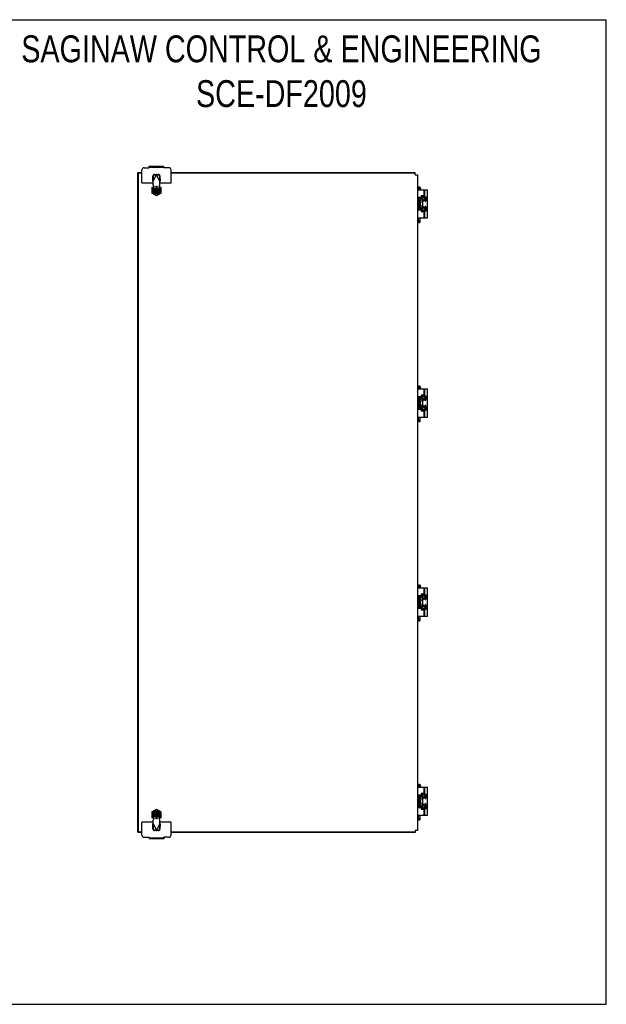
# Model space of a CAD drawing. Header units: inches. Extents: x 0 to 170, y 0 to 110.
# Tile 5 of 5: x 104 to 170, y 0 to 110. Entities that reach past the tile are written whole.
import ezdxf

# ---------------------------------------------------------------- set-up
doc = ezdxf.new("R2010")
doc.units = ezdxf.units.IN
doc.header["$LTSCALE"] = 9.35
doc.header["$MEASUREMENT"] = 0
doc.layers.get('0').update_dxf_attribs({"linetype": 'CONTINUOUS'})
doc.styles.get("Standard").update_dxf_attribs({"font": 'txt', "width": 0.8})

msp = doc.modelspace()

# ---------------------------------------------------------------- linework, layer by layer
at = {"color": 7, "linetype": 'CONTINUOUS'}
for p, q in [((0, 110), (170, 110)), ((170, 0), (170, 110)), ((118.934, 93.532), (118.934, 93.636)), ((118.934, 93.636), (120.559, 93.636)), ((120.559, 93.532), (120.559, 93.636)), ((117.656, 92.856), (117.656, 92.934)), ((118.121, 92.856), (117.656, 92.856)), ((117.734, 19.262), (117.734, 92.856)), ((117.734, 92.831), (117.76, 92.817)), ((117.76, 92.817), (117.812, 92.778)), ((117.812, 92.778), (117.773, 92.804)), ((148.656, 92.856), (121.371, 92.856)), ((148.656, 92.684), (148.656, 92.934)), ((148.656, 92.684), (148.906, 92.684)), ((148.906, 92.684), (148.906, 19.434)), ((119.215, 91.241), (119.453, 91.379)), ((120.039, 91.379), (120.278, 91.241)), ((149.096, 91.342), (149.017, 91.263)), ((149.096, 91.342), (149.135, 91.342)), ((149.135, 91.342), (149.214, 91.263)), ((119.215, 91.241), (119.215, 90.627)), ((119.746, 90.32), (119.215, 90.627)), ((119.35, 90.99), (119.35, 90.878)), ((119.353, 90.754), (119.353, 91.114)), ((119.431, 90.824), (119.372, 90.824)), ((119.558, 91.043), (119.746, 91.152)), ((119.558, 90.825), (119.558, 91.043)), ((119.578, 91.031), (119.558, 91.043)), ((119.578, 90.837), (119.558, 90.825)), ((119.746, 90.717), (119.558, 90.825)), ((119.927, 90.54), (119.566, 90.54)), ((119.57, 90.964), (119.707, 90.964)), ((119.57, 90.905), (119.707, 90.905)), ((119.658, 90.942), (119.658, 90.926)), ((119.715, 90.954), (119.669, 90.954)), ((119.669, 90.914), (119.715, 90.914)), ((119.684, 90.538), (119.809, 90.538)), ((119.727, 91.011), (119.727, 90.966)), ((119.727, 90.903), (119.727, 90.857)), ((119.754, 91.023), (119.738, 91.023)), ((119.738, 90.845), (119.754, 90.845)), ((119.746, 91.129), (119.746, 91.152)), ((119.746, 91.152), (119.935, 91.043)), ((119.935, 90.825), (119.746, 90.717)), ((119.746, 90.739), (119.746, 90.717)), ((120.278, 90.627), (119.746, 90.32)), ((119.766, 90.966), (119.766, 91.011)), ((119.766, 90.857), (119.766, 90.903)), ((119.823, 90.954), (119.778, 90.954)), ((119.778, 90.914), (119.823, 90.914)), ((119.786, 90.964), (119.923, 90.964)), ((119.786, 90.905), (119.923, 90.905)), ((119.835, 90.926), (119.835, 90.942)), ((119.915, 91.031), (119.935, 91.043)), ((119.915, 90.837), (119.935, 90.825)), ((119.935, 91.043), (119.935, 90.825)), ((120.14, 91.114), (120.14, 90.754)), ((120.142, 90.878), (120.142, 90.99)), ((120.278, 90.627), (120.278, 91.241)), ((148.919, 91.004), (148.919, 90.118)), ((148.919, 91.004), (150.041, 91.004)), ((148.966, 91.146), (148.966, 91.162)), ((148.971, 91.141), (149.058, 91.141)), ((148.976, 91.172), (149.053, 91.172)), ((149.017, 91.184), (149.017, 91.263)), ((149.017, 91.263), (149.214, 91.263)), ((149.214, 91.184), (149.017, 91.184)), ((149.017, 91.004), (149.017, 91.129)), ((149.017, 91.129), (149.214, 91.129)), ((149.037, 91.172), (149.037, 91.184)), ((149.037, 91.129), (149.037, 91.141)), ((149.047, 91.146), (149.047, 91.162)), ((149.064, 91.146), (149.064, 91.162)), ((149.168, 91.146), (149.168, 91.162)), ((149.173, 91.141), (149.261, 91.141)), ((149.179, 91.172), (149.256, 91.172)), ((149.194, 91.172), (149.194, 91.184)), ((149.194, 91.129), (149.194, 91.141)), ((149.214, 91.184), (149.214, 91.263)), ((149.214, 91.004), (149.214, 91.129)), ((149.266, 91.146), (149.266, 91.162)), ((149.309, 90.305), (149.309, 90.118)), ((149.557, 90.305), (149.309, 90.305)), ((149.381, 90.15), (149.598, 90.275)), ((149.608, 90.272), (149.389, 90.146)), ((149.492, 90.214), (149.492, 90.305)), ((149.557, 90.276), (149.557, 90.305)), ((149.608, 91.004), (149.608, 90.275)), ((149.827, 90.146), (149.608, 90.272)), ((149.623, 90.272), (149.834, 90.15)), ((149.734, 90.242), (149.734, 91.004)), ((149.765, 90.226), (149.864, 90.226)), ((149.864, 89.938), (149.864, 90.226)), ((150.041, 87.854), (150.041, 91.004)), ((149.01, 89.937), (148.906, 89.937)), ((149.309, 90.118), (148.919, 90.118)), ((149.01, 88.922), (149.01, 89.937)), ((149.01, 89.849), (149.09, 89.849)), ((149.01, 89.509), (149.09, 89.509)), ((149.01, 89.349), (149.09, 89.349)), ((149.017, 90.098), (149.017, 90.118)), ((149.017, 89.849), (149.017, 89.967)), ((149.017, 89.349), (149.017, 89.509)), ((149.08, 90.007), (149.361, 90.007)), ((149.09, 89.849), (149.09, 89.509)), ((149.1, 89.839), (149.09, 89.849)), ((149.1, 89.519), (149.09, 89.509)), ((149.09, 89.349), (149.09, 89.009)), ((149.1, 89.339), (149.09, 89.349)), ((149.1, 89.839), (149.1, 89.519)), ((149.1, 89.773), (149.318, 89.773)), ((149.1, 89.585), (149.318, 89.585)), ((149.1, 89.339), (149.1, 89.019)), ((149.1, 89.273), (149.318, 89.273)), ((149.214, 90.111), (149.214, 90.118)), ((149.214, 89.773), (149.214, 90.007)), ((149.214, 89.273), (149.214, 89.585)), ((149.254, 90.111), (149.254, 90.118)), ((149.254, 89.773), (149.254, 90.007)), ((149.254, 89.273), (149.254, 89.585)), ((149.318, 89.585), (149.318, 89.773)), ((149.328, 89.763), (149.318, 89.773)), ((149.328, 89.595), (149.318, 89.585)), ((149.318, 89.085), (149.318, 89.273)), ((149.328, 89.263), (149.318, 89.273)), ((149.328, 89.595), (149.328, 89.763)), ((149.328, 89.095), (149.328, 89.263)), ((149.361, 90.007), (149.361, 90.111)), ((149.381, 90.15), (149.381, 89.889)), ((149.381, 89.889), (149.608, 89.758)), ((149.389, 90.146), (149.389, 89.893)), ((149.389, 89.893), (149.608, 89.767)), ((149.492, 89.033), (149.492, 89.825)), ((149.608, 89.767), (149.827, 89.893)), ((149.608, 89.758), (149.834, 89.889)), ((149.827, 89.893), (149.827, 90.146)), ((149.834, 90.15), (149.834, 89.889)), ((149.883, 90.118), (149.864, 90.118)), ((149.01, 88.922), (148.906, 88.922)), ((148.919, 88.74), (148.919, 87.854)), ((148.919, 88.74), (149.309, 88.74)), ((149.01, 89.009), (149.09, 89.009)), ((149.017, 88.891), (149.017, 89.009)), ((149.017, 88.74), (149.017, 88.76)), ((149.08, 88.852), (149.361, 88.852)), ((149.1, 89.019), (149.09, 89.009)), ((149.1, 89.085), (149.318, 89.085)), ((149.214, 88.852), (149.214, 89.085)), ((149.214, 88.74), (149.214, 88.748)), ((149.254, 88.852), (149.254, 89.085)), ((149.254, 88.74), (149.254, 88.748)), ((149.309, 88.74), (149.309, 88.553)), ((149.309, 88.553), (149.557, 88.553)), ((149.328, 89.095), (149.318, 89.085)), ((149.361, 88.852), (149.361, 88.748)), ((149.381, 88.969), (149.608, 89.1)), ((149.381, 88.708), (149.381, 88.969)), ((149.381, 88.708), (149.598, 88.583)), ((149.608, 89.091), (149.389, 88.965)), ((149.389, 88.965), (149.389, 88.712)), ((149.389, 88.712), (149.608, 88.586)), ((149.492, 88.553), (149.492, 88.644)), ((149.557, 88.553), (149.557, 88.583)), ((149.608, 89.1), (149.834, 88.969)), ((149.827, 88.965), (149.608, 89.091)), ((149.608, 88.586), (149.827, 88.712)), ((149.608, 88.584), (149.608, 87.854)), ((149.623, 88.586), (149.834, 88.708)), ((149.734, 87.854), (149.734, 88.616)), ((149.765, 88.632), (149.864, 88.632)), ((149.827, 88.712), (149.827, 88.965)), ((149.834, 88.969), (149.834, 88.708)), ((149.864, 88.632), (149.864, 88.92)), ((149.864, 88.74), (149.883, 88.74)), ((148.919, 87.854), (150.041, 87.854)), ((149.017, 87.424), (149.017, 87.854)), ((149.214, 87.424), (149.214, 87.854)), ((148.919, 68.757), (150.041, 68.757)), ((148.919, 68.757), (148.919, 67.871)), ((148.966, 68.899), (148.966, 68.915)), ((148.971, 68.894), (149.058, 68.894)), ((148.976, 68.925), (149.053, 68.925)), ((149.096, 69.095), (149.017, 69.016)), ((149.017, 69.016), (149.214, 69.016)), ((149.017, 68.937), (149.017, 69.016)), ((149.214, 68.937), (149.017, 68.937)), ((149.017, 68.882), (149.214, 68.882)), ((149.017, 68.757), (149.017, 68.882)), ((149.037, 68.925), (149.037, 68.937)), ((149.037, 68.882), (149.037, 68.894)), ((149.047, 68.899), (149.047, 68.915)), ((149.064, 68.899), (149.064, 68.915)), ((149.096, 69.095), (149.135, 69.095)), ((149.135, 69.095), (149.214, 69.016)), ((149.168, 68.899), (149.168, 68.915)), ((149.173, 68.894), (149.261, 68.894)), ((149.179, 68.925), (149.256, 68.925)), ((149.194, 68.925), (149.194, 68.937)), ((149.194, 68.882), (149.194, 68.894)), ((149.214, 68.937), (149.214, 69.016)), ((149.214, 68.757), (149.214, 68.882)), ((149.266, 68.899), (149.266, 68.915)), ((149.608, 68.757), (149.608, 68.028)), ((149.734, 67.995), (149.734, 68.757)), ((150.041, 65.608), (150.041, 68.757)), ((149.01, 67.69), (148.906, 67.69)), ((149.309, 67.871), (148.919, 67.871)), ((149.01, 66.675), (149.01, 67.69)), ((149.01, 67.602), (149.09, 67.602)), ((149.01, 67.262), (149.09, 67.262)), ((149.01, 67.102), (149.09, 67.102)), ((149.017, 67.852), (149.017, 67.871)), ((149.017, 67.602), (149.017, 67.72)), ((149.017, 67.102), (149.017, 67.262)), ((149.08, 67.76), (149.361, 67.76)), ((149.09, 67.602), (149.09, 67.262)), ((149.1, 67.592), (149.09, 67.602)), ((149.1, 67.272), (149.09, 67.262)), ((149.09, 67.102), (149.09, 66.762)), ((149.1, 67.092), (149.09, 67.102)), ((149.1, 67.592), (149.1, 67.272)), ((149.1, 67.526), (149.318, 67.526)), ((149.1, 67.338), (149.318, 67.338)), ((149.214, 67.864), (149.214, 67.871)), ((149.214, 67.526), (149.214, 67.76)), ((149.214, 67.026), (149.214, 67.338)), ((149.254, 67.864), (149.254, 67.871)), ((149.254, 67.526), (149.254, 67.76)), ((149.254, 67.026), (149.254, 67.338)), ((149.557, 68.058), (149.309, 68.058)), ((149.309, 68.058), (149.309, 67.871)), ((149.318, 67.338), (149.318, 67.526)), ((149.328, 67.516), (149.318, 67.526)), ((149.328, 67.348), (149.318, 67.338)), ((149.328, 67.348), (149.328, 67.516)), ((149.361, 67.76), (149.361, 67.864)), ((149.381, 67.904), (149.598, 68.028)), ((149.381, 67.904), (149.381, 67.642)), ((149.381, 67.642), (149.608, 67.512)), ((149.608, 68.026), (149.389, 67.899)), ((149.389, 67.899), (149.389, 67.647)), ((149.389, 67.647), (149.608, 67.52)), ((149.492, 67.968), (149.492, 68.058)), ((149.492, 66.786), (149.492, 67.578)), ((149.557, 68.029), (149.557, 68.058)), ((149.827, 67.899), (149.608, 68.026)), ((149.608, 67.52), (149.827, 67.647)), ((149.608, 67.512), (149.834, 67.642)), ((149.623, 68.026), (149.834, 67.904)), ((149.765, 67.98), (149.864, 67.98)), ((149.827, 67.647), (149.827, 67.899)), ((149.834, 67.904), (149.834, 67.642)), ((149.864, 67.692), (149.864, 67.98)), ((149.883, 67.871), (149.864, 67.871)), ((149.01, 66.675), (148.906, 66.675)), ((148.919, 66.493), (149.309, 66.493)), ((148.919, 66.493), (148.919, 65.608)), ((149.01, 66.762), (149.09, 66.762)), ((149.017, 66.644), (149.017, 66.762)), ((149.017, 66.493), (149.017, 66.513)), ((149.08, 66.605), (149.361, 66.605)), ((149.1, 66.772), (149.09, 66.762)), ((149.1, 67.092), (149.1, 66.772)), ((149.1, 67.026), (149.318, 67.026)), ((149.1, 66.838), (149.318, 66.838)), ((149.214, 66.605), (149.214, 66.838)), ((149.214, 66.493), (149.214, 66.501)), ((149.254, 66.605), (149.254, 66.838)), ((149.254, 66.493), (149.254, 66.501)), ((149.309, 66.493), (149.309, 66.306)), ((149.309, 66.306), (149.557, 66.306)), ((149.318, 66.838), (149.318, 67.026)), ((149.328, 67.016), (149.318, 67.026)), ((149.328, 66.848), (149.318, 66.838)), ((149.328, 66.848), (149.328, 67.016)), ((149.361, 66.605), (149.361, 66.501)), ((149.381, 66.723), (149.608, 66.853)), ((149.381, 66.461), (149.381, 66.723)), ((149.381, 66.461), (149.598, 66.336)), ((149.608, 66.844), (149.389, 66.718)), ((149.389, 66.718), (149.389, 66.466)), ((149.389, 66.466), (149.608, 66.339)), ((149.492, 66.306), (149.492, 66.397)), ((149.557, 66.306), (149.557, 66.336)), ((149.608, 66.853), (149.834, 66.723)), ((149.827, 66.718), (149.608, 66.844)), ((149.608, 66.339), (149.827, 66.466)), ((149.608, 66.337), (149.608, 65.608)), ((149.623, 66.339), (149.834, 66.461)), ((149.734, 65.608), (149.734, 66.369)), ((149.765, 66.385), (149.864, 66.385)), ((149.827, 66.466), (149.827, 66.718)), ((149.834, 66.723), (149.834, 66.461)), ((149.864, 66.385), (149.864, 66.673)), ((149.864, 66.493), (149.883, 66.493)), ((148.919, 65.608), (150.041, 65.608)), ((149.017, 65.178), (149.017, 65.608)), ((149.214, 65.178), (149.214, 65.608)), ((148.919, 46.511), (150.041, 46.511)), ((148.919, 46.511), (148.919, 45.625)), ((148.966, 46.653), (148.966, 46.669)), ((148.971, 46.648), (149.058, 46.648)), ((148.976, 46.679), (149.053, 46.679)), ((149.096, 46.848), (149.017, 46.769)), ((149.017, 46.769), (149.214, 46.769)), ((149.017, 46.691), (149.017, 46.769)), ((149.214, 46.691), (149.017, 46.691)), ((149.017, 46.636), (149.214, 46.636)), ((149.017, 46.511), (149.017, 46.636)), ((149.037, 46.679), (149.037, 46.691)), ((149.037, 46.636), (149.037, 46.648)), ((149.047, 46.653), (149.047, 46.669)), ((149.064, 46.653), (149.064, 46.669)), ((149.096, 46.848), (149.135, 46.848)), ((149.135, 46.848), (149.214, 46.769)), ((149.168, 46.653), (149.168, 46.669)), ((149.173, 46.648), (149.261, 46.648)), ((149.179, 46.679), (149.256, 46.679)), ((149.194, 46.679), (149.194, 46.691)), ((149.194, 46.636), (149.194, 46.648)), ((149.214, 46.691), (149.214, 46.769)), ((149.214, 46.511), (149.214, 46.636)), ((149.266, 46.653), (149.266, 46.669)), ((149.608, 46.511), (149.608, 45.781)), ((149.734, 45.749), (149.734, 46.511)), ((150.041, 43.361), (150.041, 46.511)), ((149.01, 45.443), (148.906, 45.443)), ((149.309, 45.625), (148.919, 45.625)), ((149.01, 44.428), (149.01, 45.443)), ((149.01, 45.356), (149.09, 45.356)), ((149.017, 45.605), (149.017, 45.625)), ((149.017, 45.356), (149.017, 45.474)), ((149.08, 45.513), (149.361, 45.513)), ((149.1, 45.346), (149.09, 45.356)), ((149.09, 45.356), (149.09, 45.016)), ((149.1, 45.346), (149.1, 45.026)), ((149.1, 45.28), (149.318, 45.28)), ((149.214, 45.617), (149.214, 45.625)), ((149.214, 45.28), (149.214, 45.513)), ((149.254, 45.617), (149.254, 45.625)), ((149.254, 45.28), (149.254, 45.513)), ((149.557, 45.812), (149.309, 45.812)), ((149.309, 45.812), (149.309, 45.625)), ((149.328, 45.27), (149.318, 45.28)), ((149.318, 45.092), (149.318, 45.28)), ((149.328, 45.102), (149.318, 45.092)), ((149.328, 45.102), (149.328, 45.27)), ((149.361, 45.513), (149.361, 45.617)), ((149.381, 45.657), (149.598, 45.782)), ((149.381, 45.657), (149.381, 45.396)), ((149.381, 45.396), (149.608, 45.265)), ((149.608, 45.779), (149.389, 45.653)), ((149.389, 45.653), (149.389, 45.4)), ((149.389, 45.4), (149.608, 45.274)), ((149.492, 45.721), (149.492, 45.812)), ((149.492, 44.54), (149.492, 45.332)), ((149.557, 45.782), (149.557, 45.812)), ((149.827, 45.653), (149.608, 45.779)), ((149.608, 45.274), (149.827, 45.4)), ((149.608, 45.265), (149.834, 45.396)), ((149.623, 45.779), (149.834, 45.657)), ((149.765, 45.733), (149.864, 45.733)), ((149.827, 45.4), (149.827, 45.653)), ((149.834, 45.657), (149.834, 45.396)), ((149.864, 45.445), (149.864, 45.733)), ((149.883, 45.625), (149.864, 45.625)), ((149.01, 44.428), (148.906, 44.428)), ((148.919, 44.247), (149.309, 44.247)), ((148.919, 44.247), (148.919, 43.361)), ((149.01, 45.016), (149.09, 45.016)), ((149.01, 44.856), (149.09, 44.856)), ((149.01, 44.516), (149.09, 44.516)), ((149.017, 44.856), (149.017, 45.016)), ((149.017, 44.398), (149.017, 44.516)), ((149.017, 44.247), (149.017, 44.266)), ((149.08, 44.358), (149.361, 44.358)), ((149.1, 45.026), (149.09, 45.016)), ((149.1, 44.846), (149.09, 44.856)), ((149.09, 44.856), (149.09, 44.516)), ((149.1, 44.526), (149.09, 44.516)), ((149.1, 45.092), (149.318, 45.092)), ((149.1, 44.846), (149.1, 44.526)), ((149.1, 44.78), (149.318, 44.78)), ((149.1, 44.592), (149.318, 44.592)), ((149.214, 44.78), (149.214, 45.092)), ((149.214, 44.358), (149.214, 44.592)), ((149.214, 44.247), (149.214, 44.254)), ((149.254, 44.78), (149.254, 45.092)), ((149.254, 44.358), (149.254, 44.592)), ((149.254, 44.247), (149.254, 44.254)), ((149.309, 44.247), (149.309, 44.06)), ((149.309, 44.06), (149.557, 44.06)), ((149.328, 44.77), (149.318, 44.78)), ((149.318, 44.592), (149.318, 44.78)), ((149.328, 44.602), (149.318, 44.592)), ((149.328, 44.602), (149.328, 44.77)), ((149.361, 44.358), (149.361, 44.254)), ((149.381, 44.476), (149.608, 44.607)), ((149.381, 44.214), (149.381, 44.476)), ((149.381, 44.214), (149.598, 44.09)), ((149.608, 44.598), (149.389, 44.471)), ((149.389, 44.471), (149.389, 44.219)), ((149.389, 44.219), (149.608, 44.093)), ((149.492, 44.06), (149.492, 44.151)), ((149.557, 44.06), (149.557, 44.089)), ((149.608, 44.607), (149.834, 44.476)), ((149.827, 44.471), (149.608, 44.598)), ((149.608, 44.093), (149.827, 44.219)), ((149.608, 44.09), (149.608, 43.361)), ((149.623, 44.093), (149.834, 44.214)), ((149.734, 43.361), (149.734, 44.123)), ((149.765, 44.138), (149.864, 44.138)), ((149.827, 44.219), (149.827, 44.471)), ((149.834, 44.476), (149.834, 44.214)), ((149.864, 44.138), (149.864, 44.427)), ((149.864, 44.247), (149.883, 44.247)), ((148.919, 43.361), (150.041, 43.361)), ((149.017, 42.931), (149.017, 43.361)), ((149.214, 42.931), (149.214, 43.361)), ((148.919, 24.264), (150.041, 24.264)), ((148.919, 24.264), (148.919, 23.378)), ((148.966, 24.406), (148.966, 24.422)), ((148.971, 24.401), (149.058, 24.401)), ((148.976, 24.432), (149.053, 24.432)), ((149.096, 24.601), (149.017, 24.523)), ((149.017, 24.523), (149.214, 24.523)), ((149.017, 24.444), (149.017, 24.523)), ((149.214, 24.444), (149.017, 24.444)), ((149.017, 24.389), (149.214, 24.389)), ((149.017, 24.264), (149.017, 24.389)), ((149.037, 24.432), (149.037, 24.444)), ((149.037, 24.389), (149.037, 24.401)), ((149.047, 24.406), (149.047, 24.422)), ((149.064, 24.406), (149.064, 24.422)), ((149.096, 24.601), (149.135, 24.601)), ((149.135, 24.601), (149.214, 24.523)), ((149.168, 24.406), (149.168, 24.422)), ((149.173, 24.401), (149.261, 24.401)), ((149.179, 24.432), (149.256, 24.432)), ((149.194, 24.432), (149.194, 24.444)), ((149.194, 24.389), (149.194, 24.401)), ((149.214, 24.444), (149.214, 24.523)), ((149.214, 24.264), (149.214, 24.389)), ((149.266, 24.406), (149.266, 24.422)), ((149.608, 24.264), (149.608, 23.534)), ((149.734, 23.502), (149.734, 24.264)), ((150.041, 21.114), (150.041, 24.264)), ((149.01, 23.197), (148.906, 23.197)), ((149.309, 23.378), (148.919, 23.378)), ((149.01, 22.182), (149.01, 23.197)), ((149.01, 23.109), (149.09, 23.109)), ((149.017, 23.358), (149.017, 23.378)), ((149.017, 23.109), (149.017, 23.227)), ((149.08, 23.267), (149.361, 23.267)), ((149.1, 23.099), (149.09, 23.109)), ((149.09, 23.109), (149.09, 22.769)), ((149.214, 23.371), (149.214, 23.378)), ((149.214, 23.033), (149.214, 23.267)), ((149.254, 23.371), (149.254, 23.378)), ((149.254, 23.033), (149.254, 23.267)), ((149.557, 23.565), (149.309, 23.565)), ((149.309, 23.565), (149.309, 23.378)), ((149.361, 23.267), (149.361, 23.371)), ((149.381, 23.41), (149.598, 23.535)), ((149.381, 23.41), (149.381, 23.149)), ((149.381, 23.149), (149.608, 23.018)), ((149.608, 23.532), (149.389, 23.406)), ((149.389, 23.406), (149.389, 23.153)), ((149.389, 23.153), (149.608, 23.027)), ((149.492, 23.474), (149.492, 23.565)), ((149.557, 23.535), (149.557, 23.565)), ((149.827, 23.406), (149.608, 23.532)), ((149.608, 23.027), (149.827, 23.153)), ((149.608, 23.018), (149.834, 23.149)), ((149.623, 23.532), (149.834, 23.41)), ((149.765, 23.486), (149.864, 23.486)), ((149.827, 23.153), (149.827, 23.406)), ((149.834, 23.41), (149.834, 23.149)), ((149.864, 23.198), (149.864, 23.486)), ((149.883, 23.378), (149.864, 23.378)), ((149.01, 22.182), (148.906, 22.182)), ((148.919, 22), (149.309, 22)), ((148.919, 22), (148.919, 21.114)), ((149.01, 22.769), (149.09, 22.769)), ((149.01, 22.609), (149.09, 22.609)), ((149.01, 22.269), (149.09, 22.269)), ((149.017, 22.609), (149.017, 22.769)), ((149.017, 22.151), (149.017, 22.269)), ((149.017, 22), (149.017, 22.02)), ((149.08, 22.112), (149.361, 22.112)), ((149.1, 22.779), (149.09, 22.769)), ((149.1, 22.599), (149.09, 22.609)), ((149.09, 22.609), (149.09, 22.269)), ((149.1, 22.279), (149.09, 22.269)), ((149.1, 23.099), (149.1, 22.779)), ((149.1, 23.033), (149.318, 23.033)), ((149.1, 22.845), (149.318, 22.845)), ((149.1, 22.599), (149.1, 22.279)), ((149.1, 22.533), (149.318, 22.533)), ((149.1, 22.345), (149.318, 22.345)), ((149.214, 22.533), (149.214, 22.845)), ((149.214, 22.112), (149.214, 22.345)), ((149.214, 22), (149.214, 22.008)), ((149.254, 22.533), (149.254, 22.845)), ((149.254, 22.112), (149.254, 22.345)), ((149.254, 22), (149.254, 22.008)), ((149.309, 22), (149.309, 21.813)), ((149.328, 23.023), (149.318, 23.033)), ((149.318, 22.845), (149.318, 23.033)), ((149.328, 22.855), (149.318, 22.845)), ((149.328, 22.523), (149.318, 22.533)), ((149.318, 22.345), (149.318, 22.533)), ((149.328, 22.355), (149.318, 22.345)), ((149.328, 22.855), (149.328, 23.023)), ((149.328, 22.355), (149.328, 22.523)), ((149.361, 22.112), (149.361, 22.008)), ((149.381, 22.229), (149.608, 22.36)), ((149.381, 21.968), (149.381, 22.229)), ((149.608, 22.351), (149.389, 22.225)), ((149.389, 22.225), (149.389, 21.972)), ((149.492, 22.293), (149.492, 23.085)), ((149.608, 22.36), (149.834, 22.229)), ((149.827, 22.225), (149.608, 22.351)), ((149.827, 21.972), (149.827, 22.225)), ((149.834, 22.229), (149.834, 21.968)), ((149.864, 21.892), (149.864, 22.18)), ((149.864, 22), (149.883, 22)), ((119.215, 21.491), (119.746, 21.798)), ((119.215, 21.491), (119.215, 20.877)), ((119.35, 21.241), (119.35, 21.128)), ((119.353, 21.004), (119.353, 21.364)), ((119.558, 21.293), (119.746, 21.402)), ((119.578, 21.281), (119.558, 21.293)), ((119.558, 21.075), (119.558, 21.293)), ((119.578, 21.087), (119.558, 21.075)), ((119.746, 20.967), (119.558, 21.075)), ((119.566, 21.578), (119.927, 21.578)), ((119.57, 21.214), (119.707, 21.214)), ((119.57, 21.155), (119.707, 21.155)), ((119.658, 21.192), (119.658, 21.176)), ((119.715, 21.204), (119.669, 21.204)), ((119.669, 21.164), (119.715, 21.164)), ((119.809, 21.58), (119.684, 21.58)), ((119.727, 21.261), (119.727, 21.216)), ((119.727, 21.153), (119.727, 21.107)), ((119.754, 21.273), (119.738, 21.273)), ((119.738, 21.095), (119.754, 21.095)), ((119.746, 21.798), (120.278, 21.491)), ((119.746, 21.402), (119.935, 21.293)), ((119.746, 21.379), (119.746, 21.402)), ((119.935, 21.075), (119.746, 20.967)), ((119.746, 20.989), (119.746, 20.967)), ((119.766, 21.216), (119.766, 21.261)), ((119.766, 21.107), (119.766, 21.153)), ((119.823, 21.204), (119.778, 21.204)), ((119.778, 21.164), (119.823, 21.164)), ((119.786, 21.214), (119.923, 21.214)), ((119.786, 21.155), (119.923, 21.155)), ((119.835, 21.176), (119.835, 21.192)), ((119.915, 21.281), (119.935, 21.293)), ((119.915, 21.087), (119.935, 21.075)), ((119.935, 21.293), (119.935, 21.075)), ((120.062, 21.294), (120.12, 21.294)), ((120.14, 21.364), (120.14, 21.004)), ((120.142, 21.128), (120.142, 21.24)), ((120.278, 20.877), (120.278, 21.491)), ((148.919, 21.114), (150.041, 21.114)), ((149.017, 20.684), (149.017, 21.114)), ((149.214, 20.684), (149.214, 21.114)), ((149.309, 21.813), (149.557, 21.813)), ((149.381, 21.968), (149.598, 21.843)), ((149.389, 21.972), (149.608, 21.846)), ((149.492, 21.813), (149.492, 21.904)), ((149.557, 21.813), (149.557, 21.843)), ((149.608, 21.846), (149.827, 21.972)), ((149.608, 21.844), (149.608, 21.114)), ((149.623, 21.846), (149.834, 21.968)), ((149.734, 21.114), (149.734, 21.876)), ((149.765, 21.892), (149.864, 21.892)), ((119.453, 20.739), (119.215, 20.877)), ((120.278, 20.877), (120.039, 20.739)), ((117.656, 19.262), (118.121, 19.262)), ((117.656, 19.262), (117.656, 19.184)), ((117.76, 19.301), (117.734, 19.287)), ((117.812, 19.34), (117.76, 19.301)), ((117.812, 19.34), (117.773, 19.314)), ((121.371, 19.262), (148.656, 19.262)), ((148.906, 19.434), (148.656, 19.434)), ((148.656, 19.434), (148.656, 19.184)), ((118.934, 18.587), (118.934, 18.483)), ((120.559, 18.483), (118.934, 18.483)), ((120.559, 18.587), (120.559, 18.483)), ((0, 0), (170, 0))]:
    msp.add_line(p, q, dxfattribs=at)
at = {"color": 3, "linetype": 'CONTINUOUS'}
for p, q in [((118.934, 93.532), (118.934, 93.462)), ((118.934, 93.532), (120.559, 93.532)), ((120.559, 93.532), (120.559, 93.462)), ((117.656, 92.934), (118.121, 92.934)), ((117.656, 19.262), (117.656, 92.856)), ((118.121, 91.761), (118.121, 93.212)), ((118.371, 93.462), (118.934, 93.462)), ((121.121, 93.462), (120.559, 93.462)), ((121.371, 91.761), (121.371, 93.212)), ((121.371, 92.934), (148.656, 92.934)), ((118.121, 91.761), (119.372, 91.761)), ((120.12, 91.761), (121.371, 91.761)), ((149.08, 90.111), (149.361, 90.111)), ((149.08, 88.748), (149.361, 88.748)), ((149.08, 67.864), (149.361, 67.864)), ((149.08, 66.501), (149.361, 66.501)), ((149.08, 45.617), (149.361, 45.617)), ((149.08, 44.254), (149.361, 44.254)), ((149.08, 23.371), (149.361, 23.371)), ((149.08, 22.008), (149.361, 22.008)), ((119.372, 20.358), (118.121, 20.358)), ((118.121, 18.907), (118.121, 20.358)), ((121.371, 20.358), (120.12, 20.358)), ((121.371, 18.907), (121.371, 20.358)), ((118.121, 19.184), (117.656, 19.184)), ((148.656, 19.184), (121.371, 19.184)), ((118.371, 18.657), (118.934, 18.657)), ((118.934, 18.587), (118.934, 18.657)), ((118.934, 18.587), (120.559, 18.587)), ((121.121, 18.657), (120.559, 18.657)), ((120.559, 18.587), (120.559, 18.657))]:
    msp.add_line(p, q, dxfattribs=at)
at = {"color": 6, "linetype": 'CONTINUOUS'}
for p, q in [((119.344, 91.953), (119.354, 92.543)), ((119.372, 91.905), (119.746, 92.692)), ((119.386, 91.933), (119.396, 92.523)), ((119.509, 92.702), (119.702, 92.705)), ((119.55, 92.682), (119.743, 92.686)), ((119.743, 92.686), (119.702, 92.705)), ((120.12, 91.905), (119.746, 92.692)), ((119.791, 92.705), (119.749, 92.686)), ((119.749, 92.686), (119.942, 92.682)), ((119.791, 92.705), (119.984, 92.702)), ((120.097, 92.523), (120.107, 91.933)), ((120.138, 92.543), (120.148, 91.953)), ((119.344, 91.953), (119.386, 91.933)), ((119.372, 91.531), (119.372, 91.905)), ((119.418, 91.489), (119.372, 91.531)), ((119.471, 91.288), (119.433, 91.485)), ((119.723, 91.375), (119.77, 91.375)), ((120.06, 91.485), (120.022, 91.288)), ((120.12, 91.531), (120.074, 91.489)), ((120.107, 91.933), (120.148, 91.953)), ((120.12, 91.531), (120.12, 91.905)), ((119.417, 90.994), (119.471, 91.288)), ((119.77, 91.202), (119.723, 91.202)), ((120.022, 91.288), (120.075, 90.994)), ((119.471, 20.83), (119.417, 21.124)), ((119.723, 20.916), (119.77, 20.916)), ((120.075, 21.124), (120.022, 20.83)), ((119.386, 20.185), (119.344, 20.166)), ((119.354, 19.575), (119.344, 20.166)), ((119.372, 20.587), (119.418, 20.629)), ((119.372, 20.214), (119.372, 20.587)), ((119.372, 20.214), (119.746, 19.426)), ((119.396, 19.595), (119.386, 20.185)), ((119.433, 20.633), (119.471, 20.83)), ((119.77, 20.743), (119.723, 20.743)), ((120.12, 20.214), (119.746, 19.426)), ((120.022, 20.83), (120.06, 20.633)), ((120.074, 20.629), (120.12, 20.587)), ((120.107, 20.185), (120.097, 19.595)), ((120.148, 20.166), (120.107, 20.185)), ((120.12, 20.214), (120.12, 20.587)), ((120.148, 20.166), (120.138, 19.575)), ((119.702, 19.413), (119.509, 19.416)), ((119.743, 19.433), (119.55, 19.436)), ((119.702, 19.413), (119.743, 19.433)), ((119.942, 19.436), (119.749, 19.433)), ((119.749, 19.433), (119.791, 19.413)), ((119.984, 19.416), (119.791, 19.413))]:
    msp.add_line(p, q, dxfattribs=at)
at = {"color": 7, "linetype": 'CONTINUOUS'}
for points in [[(117.773, 92.804), (117.745, 92.83), (117.741, 92.839)], [(119.899, 90.54), (119.894, 90.538), (119.836, 90.523), (119.778, 90.517), (119.719, 90.519), (119.661, 90.529), (119.626, 90.54)], [(120.14, 91.077), (120.146, 91.062), (120.163, 91.006), (120.171, 90.947), (120.17, 90.888), (120.162, 90.829), (120.145, 90.772), (120.14, 90.759)], [(149.047, 91.162), (149.047, 91.164), (149.046, 91.166), (149.046, 91.168), (149.045, 91.169), (149.044, 91.17), (149.043, 91.171), (149.043, 91.172), (149.042, 91.172), (149.041, 91.172), (149.04, 91.172)], [(149.047, 91.146), (149.047, 91.145), (149.047, 91.144), (149.046, 91.143), (149.046, 91.142), (149.045, 91.142), (149.045, 91.141), (149.045, 91.141), (149.044, 91.141), (149.044, 91.141)], [(149.064, 91.162), (149.063, 91.165), (149.062, 91.167), (149.061, 91.169), (149.059, 91.17), (149.057, 91.171), (149.055, 91.172), (149.053, 91.172)], [(149.064, 91.146), (149.064, 91.145), (149.063, 91.143), (149.062, 91.142), (149.061, 91.142), (149.06, 91.141), (149.058, 91.141)], [(149.168, 91.162), (149.168, 91.165), (149.169, 91.167), (149.17, 91.169), (149.172, 91.17), (149.174, 91.171), (149.177, 91.172), (149.179, 91.172)], [(149.168, 91.146), (149.168, 91.145), (149.169, 91.143), (149.17, 91.142), (149.171, 91.142), (149.172, 91.141), (149.173, 91.141)], [(149.864, 89.938), (149.863, 89.918), (149.859, 89.896), (149.853, 89.87), (149.845, 89.84), (149.833, 89.807), (149.819, 89.771), (149.802, 89.732), (149.784, 89.691), (149.765, 89.65)], [(149.765, 89.209), (149.784, 89.167), (149.802, 89.126), (149.819, 89.087), (149.833, 89.051), (149.845, 89.018), (149.853, 88.989), (149.859, 88.963), (149.863, 88.94), (149.864, 88.92)], [(150.041, 90.069), (150.037, 90.085), (150.026, 90.097), (150.007, 90.106), (149.983, 90.112), (149.953, 90.116), (149.919, 90.118), (149.883, 90.118)], [(149.883, 88.74), (149.92, 88.741), (149.953, 88.743), (149.983, 88.746), (150.008, 88.752), (150.026, 88.761), (150.037, 88.774), (150.041, 88.79)], [(149.116, 87.51), (149.09, 87.507), (149.067, 87.498), (149.046, 87.485), (149.03, 87.467), (149.021, 87.446), (149.017, 87.424)], [(149.017, 87.424), (149.021, 87.402), (149.03, 87.382), (149.046, 87.364), (149.067, 87.351), (149.09, 87.342), (149.116, 87.339)], [(149.116, 87.456), (149.099, 87.454), (149.084, 87.448), (149.071, 87.438), (149.062, 87.426), (149.057, 87.412), (149.057, 87.398), (149.062, 87.384), (149.071, 87.371), (149.084, 87.362), (149.099, 87.356), (149.116, 87.353)], [(149.214, 87.424), (149.211, 87.446), (149.201, 87.467), (149.185, 87.485), (149.165, 87.498), (149.141, 87.507), (149.116, 87.51)], [(149.116, 87.353), (149.132, 87.356), (149.148, 87.362), (149.16, 87.371), (149.169, 87.383), (149.174, 87.397), (149.174, 87.412), (149.17, 87.426), (149.161, 87.438), (149.148, 87.448), (149.132, 87.454), (149.116, 87.456)], [(149.116, 87.339), (149.141, 87.342), (149.165, 87.351), (149.185, 87.364), (149.201, 87.382), (149.211, 87.402), (149.214, 87.424)], [(149.047, 68.915), (149.047, 68.918), (149.046, 68.92), (149.046, 68.921), (149.045, 68.922), (149.044, 68.923), (149.043, 68.924), (149.043, 68.925), (149.042, 68.925), (149.041, 68.925), (149.04, 68.925)], [(149.047, 68.899), (149.047, 68.898), (149.047, 68.897), (149.046, 68.896), (149.046, 68.896), (149.045, 68.895), (149.045, 68.895), (149.045, 68.894), (149.044, 68.894), (149.044, 68.894)], [(149.064, 68.915), (149.063, 68.918), (149.062, 68.92), (149.061, 68.922), (149.059, 68.924), (149.057, 68.925), (149.055, 68.925), (149.053, 68.925)], [(149.064, 68.899), (149.064, 68.898), (149.063, 68.897), (149.062, 68.896), (149.061, 68.895), (149.06, 68.894), (149.058, 68.894)], [(149.168, 68.915), (149.168, 68.918), (149.169, 68.92), (149.17, 68.922), (149.172, 68.924), (149.174, 68.925), (149.177, 68.925), (149.179, 68.925)], [(149.168, 68.899), (149.168, 68.898), (149.169, 68.897), (149.17, 68.896), (149.171, 68.895), (149.172, 68.894), (149.173, 68.894)], [(149.864, 67.692), (149.863, 67.672), (149.859, 67.649), (149.853, 67.623), (149.845, 67.594), (149.833, 67.561), (149.819, 67.524), (149.802, 67.486), (149.784, 67.445), (149.765, 67.403)], [(150.041, 67.822), (150.037, 67.838), (150.026, 67.851), (150.007, 67.86), (149.983, 67.865), (149.953, 67.869), (149.919, 67.871), (149.883, 67.871)], [(149.765, 66.962), (149.784, 66.92), (149.802, 66.879), (149.819, 66.84), (149.833, 66.804), (149.845, 66.771), (149.853, 66.742), (149.859, 66.716), (149.863, 66.693), (149.864, 66.673)], [(149.883, 66.493), (149.92, 66.494), (149.953, 66.496), (149.983, 66.499), (150.008, 66.505), (150.026, 66.514), (150.037, 66.527), (150.041, 66.543)], [(149.116, 65.263), (149.09, 65.26), (149.067, 65.251), (149.046, 65.238), (149.03, 65.22), (149.021, 65.2), (149.017, 65.178)], [(149.017, 65.178), (149.021, 65.156), (149.03, 65.135), (149.046, 65.117), (149.067, 65.104), (149.09, 65.095), (149.116, 65.092)], [(149.116, 65.209), (149.099, 65.207), (149.084, 65.201), (149.071, 65.191), (149.062, 65.179), (149.057, 65.165), (149.057, 65.151), (149.062, 65.137), (149.071, 65.125), (149.084, 65.115), (149.099, 65.109), (149.116, 65.107)], [(149.214, 65.178), (149.211, 65.2), (149.201, 65.22), (149.185, 65.238), (149.165, 65.251), (149.141, 65.26), (149.116, 65.263)], [(149.116, 65.107), (149.132, 65.109), (149.148, 65.115), (149.16, 65.124), (149.169, 65.137), (149.174, 65.15), (149.174, 65.165), (149.17, 65.179), (149.161, 65.191), (149.148, 65.201), (149.132, 65.207), (149.116, 65.209)], [(149.116, 65.092), (149.141, 65.095), (149.165, 65.104), (149.185, 65.117), (149.201, 65.135), (149.211, 65.156), (149.214, 65.178)], [(149.047, 46.669), (149.047, 46.671), (149.046, 46.673), (149.046, 46.675), (149.045, 46.676), (149.044, 46.677), (149.043, 46.678), (149.043, 46.678), (149.042, 46.678), (149.041, 46.679), (149.04, 46.679)], [(149.047, 46.653), (149.047, 46.651), (149.047, 46.65), (149.046, 46.649), (149.046, 46.649), (149.045, 46.648), (149.045, 46.648), (149.045, 46.648), (149.044, 46.648), (149.044, 46.648)], [(149.064, 46.669), (149.063, 46.671), (149.062, 46.673), (149.061, 46.675), (149.059, 46.677), (149.057, 46.678), (149.055, 46.679), (149.053, 46.679)], [(149.064, 46.653), (149.064, 46.651), (149.063, 46.65), (149.062, 46.649), (149.061, 46.648), (149.06, 46.648), (149.058, 46.648)], [(149.168, 46.669), (149.168, 46.671), (149.169, 46.673), (149.17, 46.675), (149.172, 46.677), (149.174, 46.678), (149.177, 46.679), (149.179, 46.679)], [(149.168, 46.653), (149.168, 46.651), (149.169, 46.65), (149.17, 46.649), (149.171, 46.648), (149.172, 46.648), (149.173, 46.648)], [(149.864, 45.445), (149.863, 45.425), (149.859, 45.402), (149.853, 45.376), (149.845, 45.347), (149.833, 45.314), (149.819, 45.278), (149.802, 45.239), (149.784, 45.198), (149.765, 45.156)], [(150.041, 45.575), (150.037, 45.591), (150.026, 45.604), (150.007, 45.613), (149.983, 45.619), (149.953, 45.622), (149.919, 45.624), (149.883, 45.625)], [(149.765, 44.715), (149.784, 44.673), (149.802, 44.633), (149.819, 44.594), (149.833, 44.558), (149.845, 44.525), (149.853, 44.495), (149.859, 44.469), (149.863, 44.446), (149.864, 44.427)], [(149.883, 44.247), (149.92, 44.247), (149.953, 44.249), (149.983, 44.253), (150.008, 44.259), (150.026, 44.268), (150.037, 44.28), (150.041, 44.296)], [(149.116, 43.016), (149.09, 43.013), (149.067, 43.005), (149.046, 42.991), (149.03, 42.974), (149.021, 42.953), (149.017, 42.931)], [(149.017, 42.931), (149.021, 42.909), (149.03, 42.888), (149.046, 42.871), (149.067, 42.857), (149.09, 42.849), (149.116, 42.846)], [(149.116, 42.962), (149.099, 42.96), (149.084, 42.954), (149.071, 42.945), (149.062, 42.933), (149.057, 42.919), (149.057, 42.904), (149.062, 42.89), (149.071, 42.878), (149.084, 42.868), (149.099, 42.862), (149.116, 42.86)], [(149.214, 42.931), (149.211, 42.953), (149.201, 42.974), (149.185, 42.991), (149.165, 43.005), (149.141, 43.013), (149.116, 43.016)], [(149.116, 42.86), (149.132, 42.862), (149.148, 42.868), (149.16, 42.878), (149.169, 42.89), (149.174, 42.904), (149.174, 42.918), (149.17, 42.932), (149.161, 42.945), (149.148, 42.954), (149.132, 42.96), (149.116, 42.962)], [(149.116, 42.846), (149.141, 42.849), (149.165, 42.857), (149.185, 42.871), (149.201, 42.888), (149.211, 42.909), (149.214, 42.931)], [(149.047, 24.422), (149.047, 24.424), (149.046, 24.426), (149.046, 24.428), (149.045, 24.429), (149.044, 24.43), (149.043, 24.431), (149.043, 24.431), (149.042, 24.432), (149.041, 24.432), (149.04, 24.432)], [(149.047, 24.406), (149.047, 24.405), (149.047, 24.404), (149.046, 24.403), (149.046, 24.402), (149.045, 24.402), (149.045, 24.401), (149.045, 24.401), (149.044, 24.401), (149.044, 24.401)], [(149.064, 24.422), (149.063, 24.425), (149.062, 24.427), (149.061, 24.429), (149.059, 24.43), (149.057, 24.431), (149.055, 24.432), (149.053, 24.432)], [(149.064, 24.406), (149.064, 24.404), (149.063, 24.403), (149.062, 24.402), (149.061, 24.401), (149.06, 24.401), (149.058, 24.401)], [(149.168, 24.422), (149.168, 24.425), (149.169, 24.427), (149.17, 24.429), (149.172, 24.43), (149.174, 24.431), (149.177, 24.432), (149.179, 24.432)], [(149.168, 24.406), (149.168, 24.404), (149.169, 24.403), (149.17, 24.402), (149.171, 24.401), (149.172, 24.401), (149.173, 24.401)], [(149.864, 23.198), (149.863, 23.178), (149.859, 23.156), (149.853, 23.13), (149.845, 23.1), (149.833, 23.067), (149.819, 23.031), (149.802, 22.992), (149.784, 22.951), (149.765, 22.909)], [(150.041, 23.328), (150.037, 23.345), (150.026, 23.357), (150.007, 23.366), (149.983, 23.372), (149.953, 23.376), (149.919, 23.377), (149.883, 23.378)], [(149.765, 22.469), (149.784, 22.427), (149.802, 22.386), (149.819, 22.347), (149.833, 22.311), (149.845, 22.278), (149.853, 22.249), (149.859, 22.223), (149.863, 22.2), (149.864, 22.18)], [(149.883, 22), (149.92, 22.001), (149.953, 22.002), (149.983, 22.006), (150.008, 22.012), (150.026, 22.021), (150.037, 22.033), (150.041, 22.05)], [(119.353, 21.041), (119.346, 21.056), (119.33, 21.113), (119.322, 21.172), (119.322, 21.23), (119.331, 21.289), (119.347, 21.346), (119.353, 21.359)], [(119.593, 21.578), (119.599, 21.58), (119.657, 21.595), (119.715, 21.601), (119.773, 21.599), (119.832, 21.589), (119.866, 21.578)], [(149.116, 20.769), (149.09, 20.767), (149.067, 20.758), (149.046, 20.744), (149.03, 20.727), (149.021, 20.706), (149.017, 20.684)], [(149.017, 20.684), (149.021, 20.662), (149.03, 20.642), (149.046, 20.624), (149.067, 20.61), (149.09, 20.602), (149.116, 20.599)], [(149.116, 20.716), (149.099, 20.714), (149.084, 20.708), (149.071, 20.698), (149.062, 20.686), (149.057, 20.672), (149.057, 20.657), (149.062, 20.644), (149.071, 20.631), (149.084, 20.622), (149.099, 20.615), (149.116, 20.613)], [(149.214, 20.684), (149.211, 20.706), (149.201, 20.727), (149.185, 20.744), (149.165, 20.758), (149.141, 20.767), (149.116, 20.769)], [(149.116, 20.613), (149.132, 20.615), (149.148, 20.622), (149.16, 20.631), (149.169, 20.643), (149.174, 20.657), (149.174, 20.672), (149.17, 20.686), (149.161, 20.698), (149.148, 20.707), (149.132, 20.714), (149.116, 20.716)], [(149.116, 20.599), (149.141, 20.602), (149.165, 20.61), (149.185, 20.624), (149.201, 20.642), (149.211, 20.662), (149.214, 20.684)], [(117.773, 19.314), (117.745, 19.288), (117.741, 19.279)]]:
    msp.add_lwpolyline(points, dxfattribs=at)
at = {"color": 6, "linetype": 'CONTINUOUS'}
for points in [[(119.509, 92.702), (119.479, 92.698), (119.45, 92.689), (119.424, 92.674), (119.401, 92.654), (119.381, 92.63), (119.367, 92.603), (119.358, 92.574), (119.354, 92.543)], [(119.396, 92.523), (119.399, 92.554), (119.408, 92.583), (119.423, 92.611), (119.442, 92.635), (119.465, 92.654), (119.492, 92.669), (119.521, 92.679), (119.55, 92.682)], [(119.746, 92.692), (119.731, 92.696), (119.716, 92.701), (119.702, 92.705)], [(119.791, 92.705), (119.776, 92.701), (119.761, 92.696), (119.746, 92.692)], [(119.942, 92.682), (119.972, 92.679), (120.001, 92.669), (120.027, 92.654), (120.05, 92.635), (120.07, 92.611), (120.084, 92.583), (120.093, 92.554), (120.097, 92.523)], [(120.138, 92.543), (120.135, 92.574), (120.126, 92.603), (120.111, 92.63), (120.092, 92.654), (120.069, 92.674), (120.042, 92.689), (120.014, 92.698), (119.984, 92.702)], [(119.344, 91.953), (119.353, 91.937), (119.363, 91.921), (119.372, 91.905)], [(119.433, 91.485), (119.428, 91.487), (119.423, 91.488), (119.418, 91.489)], [(120.074, 91.489), (120.069, 91.488), (120.065, 91.487), (120.06, 91.485)], [(120.12, 91.905), (120.13, 91.921), (120.139, 91.937), (120.148, 91.953)], [(119.372, 20.214), (119.363, 20.198), (119.353, 20.182), (119.344, 20.166)], [(119.418, 20.629), (119.423, 20.63), (119.428, 20.631), (119.433, 20.633)], [(120.06, 20.633), (120.065, 20.631), (120.069, 20.63), (120.074, 20.629)], [(120.148, 20.166), (120.139, 20.182), (120.13, 20.198), (120.12, 20.214)], [(119.354, 19.575), (119.358, 19.545), (119.367, 19.515), (119.381, 19.488), (119.401, 19.464), (119.424, 19.444), (119.45, 19.429), (119.479, 19.42), (119.509, 19.416)], [(119.55, 19.436), (119.521, 19.44), (119.492, 19.449), (119.465, 19.464), (119.442, 19.484), (119.423, 19.508), (119.408, 19.535), (119.399, 19.564), (119.396, 19.595)], [(119.702, 19.413), (119.716, 19.417), (119.731, 19.422), (119.746, 19.426)], [(119.746, 19.426), (119.761, 19.422), (119.776, 19.417), (119.791, 19.413)], [(120.097, 19.595), (120.093, 19.564), (120.084, 19.535), (120.07, 19.508), (120.05, 19.484), (120.027, 19.464), (120.001, 19.449), (119.972, 19.44), (119.942, 19.436)], [(119.984, 19.416), (120.014, 19.42), (120.042, 19.429), (120.069, 19.444), (120.092, 19.464), (120.111, 19.488), (120.126, 19.515), (120.135, 19.545), (120.138, 19.575)]]:
    msp.add_lwpolyline(points, dxfattribs=at)
at = {"color": 7, "linetype": 'CONTINUOUS'}
for centre, radius in [((119.746, 90.934), 0.266), ((119.746, 90.934), 0.242), ((149.608, 90.02), 0.218), ((149.608, 90.02), 0.125), ((149.608, 88.839), 0.218), ((149.608, 88.839), 0.125), ((149.608, 67.773), 0.218), ((149.608, 67.773), 0.125), ((149.608, 66.592), 0.218), ((149.608, 66.592), 0.125), ((149.608, 45.526), 0.218), ((149.608, 45.526), 0.125), ((149.608, 44.345), 0.218), ((149.608, 44.345), 0.125), ((149.608, 23.28), 0.218), ((149.608, 23.28), 0.125), ((149.608, 22.098), 0.218), ((149.608, 22.098), 0.125), ((119.746, 21.184), 0.266), ((119.746, 21.184), 0.242)]:
    msp.add_circle(centre, radius, dxfattribs=at)
at = {"color": 3, "linetype": 'CONTINUOUS'}
for centre, radius, start, end in [((118.371, 93.212), 0.25, 90, 180), ((121.121, 93.212), 0.25, 0, 90), ((149.08, 89.937), 0.174, 90, 180), ((149.08, 88.922), 0.174, 180, 270), ((149.08, 67.69), 0.174, 90, 180), ((149.08, 66.675), 0.174, 180, 270), ((149.08, 45.443), 0.174, 90, 180), ((149.08, 44.428), 0.174, 180, 270), ((149.08, 23.197), 0.174, 90, 180), ((149.08, 22.182), 0.174, 180, 270), ((118.371, 18.907), 0.25, 180, 270), ((121.121, 18.907), 0.25, 270, 360)]:
    msp.add_arc(centre, radius, start, end, dxfattribs=at)
at = {"color": 6, "linetype": 'CONTINUOUS'}
for centre, radius, start, end in [((119.723, 91.288), 0.0866, 90, 270), ((119.77, 91.288), 0.0866, 270, 90), ((119.746, 90.934), 0.335, 169.67298, 10.32702), ((119.746, 21.184), 0.335, 349.67298, 190.32702), ((119.723, 20.83), 0.0866, 90, 270), ((119.77, 20.83), 0.0866, 270, 90)]:
    msp.add_arc(centre, radius, start, end, dxfattribs=at)
at = {"color": 7, "linetype": 'CONTINUOUS'}
for centre, radius, start, end in [((119.746, 90.934), 0.433, 155.43952, 204.52023), ((119.746, 90.934), 0.401, 169.67846, 190.31477), ((119.746, 90.934), 0.433, 130.31928, 155.3801), ((119.746, 90.934), 0.394, 137.99408, 41.91374), ((119.746, 90.934), 0.433, 204.6199, 294.55977), ((119.746, 90.934), 0.39, 139.11813, 40.98831), ((119.746, 90.934), 0.35, 198.33708, 27.41092), ((119.57, 90.975), 0.0118, 180, 270), ((119.57, 90.893), 0.0118, 90, 180), ((119.582, 90.975), 0.0118, 270, 345.86594), ((119.582, 90.893), 0.0118, 14.13374, 90), ((119.746, 90.934), 0.157, 14.13371, 165.86629), ((119.746, 90.934), 0.157, 194.13371, 345.86629), ((119.669, 90.942), 0.0118, 90, 180), ((119.669, 90.926), 0.0118, 180, 270), ((119.746, 90.934), 0.401, 259.55519, 280.44171), ((119.707, 90.983), 0.0197, 270, 360), ((119.707, 90.885), 0.0197, 0, 90), ((119.715, 90.966), 0.0118, 270, 360), ((119.715, 90.903), 0.0118, 0, 90), ((119.738, 91.011), 0.0118, 90, 180), ((119.738, 90.857), 0.0118, 180, 270), ((119.754, 91.011), 0.0118, 0, 90), ((119.754, 90.857), 0.0118, 270, 360), ((119.786, 90.983), 0.0197, 180, 270), ((119.778, 90.966), 0.0118, 180, 270), ((119.778, 90.903), 0.0118, 90, 180), ((119.786, 90.885), 0.0197, 90, 180), ((119.823, 90.942), 0.0118, 0, 90), ((119.823, 90.926), 0.0118, 270, 360), ((119.91, 90.975), 0.0118, 194.13406, 270), ((119.91, 90.893), 0.0118, 90, 165.86594), ((119.923, 90.975), 0.0118, 270, 360), ((119.923, 90.893), 0.0118, 0, 90.00003), ((119.746, 90.934), 0.433, 294.61994, 335.38017), ((119.746, 90.934), 0.433, 24.61983, 49.61941), ((119.746, 90.934), 0.433, 335.43952, 24.52023), ((119.746, 90.934), 0.401, 349.68367, 10.31318), ((148.976, 91.162), 0.01, 90, 180), ((148.971, 91.146), 0.005, 180, 270), ((149.256, 91.162), 0.01, 0, 90), ((149.261, 91.146), 0.005, 270, 360), ((149.574, 89.882), 0.394, 60.92993, 92.52878), ((149.08, 89.937), 0.07, 90, 180), ((149.08, 88.922), 0.07, 180, 270), ((149.574, 88.976), 0.394, 267.47122, 299.07007), ((148.976, 68.915), 0.01, 90, 180), ((148.971, 68.899), 0.005, 180, 270), ((149.256, 68.915), 0.01, 0, 90), ((149.261, 68.899), 0.005, 270, 360), ((149.08, 67.69), 0.07, 90, 180), ((149.574, 67.636), 0.394, 60.92993, 92.52878), ((149.08, 66.675), 0.07, 180, 270), ((149.574, 66.729), 0.394, 267.47122, 299.07007), ((148.976, 46.669), 0.01, 90, 180), ((148.971, 46.653), 0.005, 180, 270), ((149.256, 46.669), 0.01, 0, 90), ((149.261, 46.653), 0.005, 270, 360), ((149.08, 45.443), 0.07, 90, 180), ((149.574, 45.389), 0.394, 60.92993, 92.52878), ((149.08, 44.428), 0.07, 180, 270), ((149.574, 44.483), 0.394, 267.47122, 299.07007), ((148.976, 24.422), 0.01, 90, 180), ((148.971, 24.406), 0.005, 180, 270), ((149.256, 24.422), 0.01, 0, 90), ((149.261, 24.406), 0.005, 270, 360), ((149.08, 23.197), 0.07, 90, 180), ((149.574, 23.142), 0.394, 60.92993, 92.52878), ((149.08, 22.182), 0.07, 180, 270), ((119.746, 21.184), 0.433, 155.43952, 204.52023), ((119.746, 21.184), 0.401, 169.68367, 190.31318), ((119.746, 21.184), 0.433, 114.61994, 155.38017), ((119.746, 21.184), 0.394, 317.99408, 221.91374), ((119.746, 21.184), 0.433, 204.61983, 229.61941), ((119.746, 21.184), 0.39, 319.11813, 220.98831), ((119.746, 21.184), 0.35, 18.33708, 207.41092), ((119.57, 21.225), 0.0118, 180, 270.00003), ((119.57, 21.143), 0.0118, 90, 180), ((119.746, 21.184), 0.433, 24.6199, 114.55977), ((119.582, 21.225), 0.0118, 270, 345.86594), ((119.582, 21.143), 0.0118, 14.13406, 90), ((119.746, 21.184), 0.157, 14.13371, 165.86629), ((119.746, 21.184), 0.157, 194.13371, 345.86629), ((119.669, 21.192), 0.0118, 90, 180), ((119.669, 21.176), 0.0118, 180, 270), ((119.746, 21.184), 0.401, 79.55519, 100.44171), ((119.707, 21.233), 0.0197, 270, 360), ((119.707, 21.135), 0.0197, 0, 90), ((119.715, 21.216), 0.0118, 270, 360), ((119.715, 21.153), 0.0118, 0, 90), ((119.738, 21.261), 0.0118, 90, 180), ((119.738, 21.107), 0.0118, 180, 270), ((119.754, 21.261), 0.0118, 0, 90), ((119.754, 21.107), 0.0118, 270, 360), ((119.786, 21.233), 0.0197, 180, 270), ((119.778, 21.216), 0.0118, 180, 270), ((119.778, 21.153), 0.0118, 90, 180), ((119.786, 21.135), 0.0197, 90, 180), ((119.823, 21.192), 0.0118, 0, 90), ((119.823, 21.176), 0.0118, 270, 360), ((119.91, 21.225), 0.0118, 194.13374, 270), ((119.91, 21.143), 0.0118, 90, 165.86594), ((119.923, 21.225), 0.0118, 270, 360), ((119.923, 21.143), 0.0118, 0, 90), ((119.746, 21.184), 0.433, 310.31928, 335.3801), ((119.746, 21.184), 0.433, 335.43952, 24.52023), ((119.746, 21.184), 0.401, 349.67846, 10.31477), ((149.574, 22.236), 0.394, 267.47122, 299.07007)]:
    msp.add_arc(centre, radius, start, end, dxfattribs=at)

# ---------------------------------------------------------------- texts
at = {"color": 2, "linetype": 'CONTINUOUS', "insert": (133.707, 108.243), "char_height": 3, "width": 69.6, "attachment_point": 2}
msp.add_mtext('SAGINAW CONTROL & ENGINEERING\\PSCE-DF2009', dxfattribs=at)

doc.saveas('drawing.dxf')
